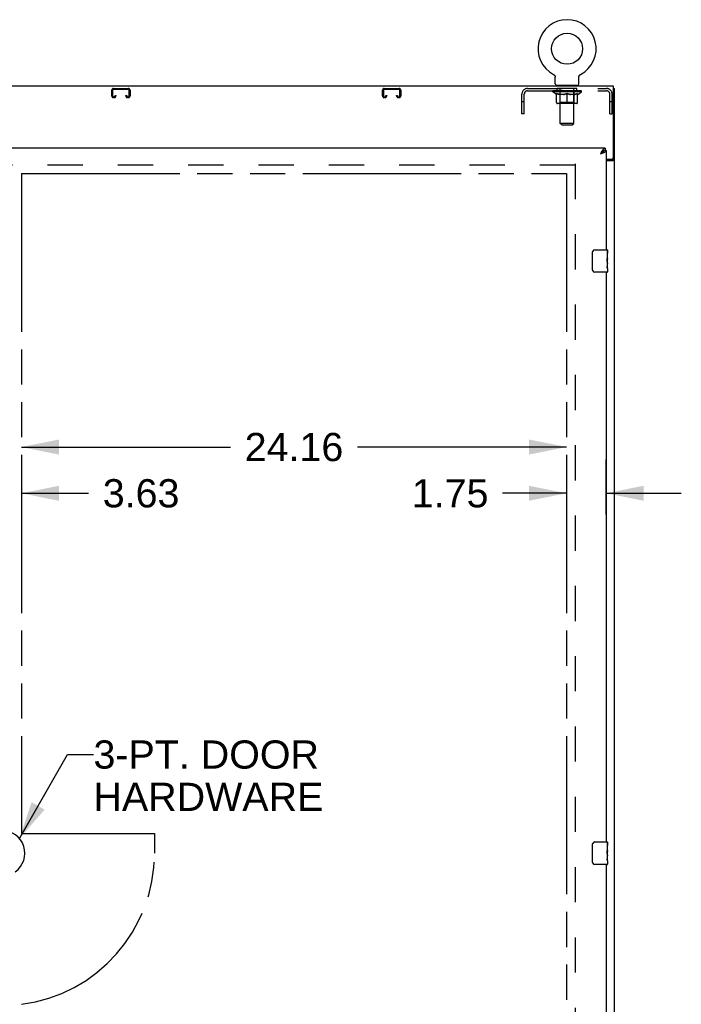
# Model space of a CAD drawing. Header units: inches. Extents: x 0 to 283, y 0 to 183.
# Tile 9 of 15: x 97 to 126, y 87 to 131. Entities that reach past the tile are written whole.
import ezdxf

# ---------------------------------------------------------------- set-up
doc = ezdxf.new("R2010")
doc.units = ezdxf.units.IN
doc.header["$LTSCALE"] = 15.583333
doc.header["$MEASUREMENT"] = 0
doc.linetypes.add('HIDDEN', pattern=[0.2, 0.1, -0.1])
doc.linetypes.add('PHANTOM', pattern=[0.8, 0.45, -0.05, 0.1, -0.05, 0.1, -0.05])
doc.layers.get('0').update_dxf_attribs({"linetype": 'CONTINUOUS'})
for name, color, linetype in [('02___PRT_ALL_AXES', 7, 'CONTINUOUS'), ('AVAILABLE_DOOR_SPACE', 7, 'CONTINUOUS'), ('DEFAULT_2', 8, 'HIDDEN'), ('DIMENSIONS', 7, 'CONTINUOUS')]:
    doc.layers.add(name, color=color, linetype=linetype)
doc.styles.get("Standard").update_dxf_attribs({"font": 'arial.ttf'})
doc.dimstyles.new('DIMSTYLE_1', dxfattribs={"dimtxt": 1.25, "dimasz": 1.666667, "dimexe": 0.09, "dimexo": 0.07, "dimgap": 0.0375, "dimtad": 0, "dimtih": 1, "dimtoh": 1, "dimzin": 4, "dimdsep": 46, "dimtxsty": 'Standard', "dimblk": '_FILLED', "dimblk1": '_FILLED', "dimblk2": '_FILLED', "dimcen": 0.09, "dimazin": 1, "dimtfac": 1, "dimtdec": 3, "dimtofl": 0, "dimtmove": 0, "dimatfit": 3, "dimldrblk": '_FILLED', "dimfxl": 0, "dimtolj": 1, "dimtzin": 4, "dimarcsym": 0})
doc.dimstyles.get("Standard").update_dxf_attribs({"dimtxt": 1.416667, "dimasz": 1.666667, "dimexe": 0.09, "dimexo": 0.07, "dimgap": 0.09, "dimtad": 0, "dimtih": 1, "dimtoh": 1, "dimdec": 3, "dimzin": 4, "dimdsep": 46, "dimtxsty": 'Standard', "dimblk": '_FILLED', "dimblk1": '_FILLED', "dimblk2": '_FILLED', "dimcen": 0.09, "dimadec": 3, "dimazin": 1, "dimtp": 0.001, "dimtm": 0.001, "dimtfac": 1, "dimtdec": 3, "dimtofl": 0, "dimtmove": 0, "dimatfit": 3, "dimldrblk": '_FILLED', "dimfxl": 0, "dimtolj": 1, "dimtzin": 4, "dimarcsym": 0})

# ---------------------------------------------------------------- blocks, each defined once
blk = doc.blocks.new('_FILLED')
at = {"color": 0, "linetype": 'ByBlock'}
blk.add_solid([(0, 0), (-1, 0.2), (-1, -0.2)], dxfattribs=at)
blk = doc.blocks.new('*D13')
at = {"layer": 'DIMENSIONS', "color": 2, "linetype": 'Continuous'}
for p, q in [((96.802, 111.908), (106.071, 111.908)), ((120.959, 111.908), (111.689, 111.908))]:
    blk.add_line(p, q, dxfattribs=at)
at = {"layer": 'DIMENSIONS', "color": 2, "linetype": 'Continuous', "xscale": 1.6666666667, "yscale": 1.6666666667, "zscale": 1.6666666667, "rotation": 180}
blk.add_blockref('_FILLED', (96.802, 111.908), dxfattribs=at)
at = {"layer": 'DIMENSIONS', "color": 2, "linetype": 'Continuous', "xscale": 1.6666666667, "yscale": 1.6666666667, "zscale": 1.6666666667}
blk.add_blockref('_FILLED', (120.959, 111.908), dxfattribs=at)
at = {"layer": 'DIMENSIONS', "color": 2, "linetype": 'Continuous', "insert": (108.88, 112.533), "char_height": 1.25, "width": 4.36803, "attachment_point": 2, "line_spacing_factor": 0.9}
blk.add_mtext('24.16', dxfattribs=at)
blk = doc.blocks.new('*D14')
at = {"layer": 'DIMENSIONS', "color": 2, "linetype": 'Continuous'}
for p, q in [((120.959, 111.358), (120.959, 108.914)), ((122.709, 108.914), (122.709, 111.358)), ((120.959, 109.858), (118.123, 109.858)), ((122.709, 109.858), (126.042, 109.858))]:
    blk.add_line(p, q, dxfattribs=at)
at = {"layer": 'DIMENSIONS', "color": 2, "linetype": 'Continuous', "xscale": 1.6666666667, "yscale": 1.6666666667, "zscale": 1.6666666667}
blk.add_blockref('_FILLED', (120.959, 109.858), dxfattribs=at)
at = {"layer": 'DIMENSIONS', "color": 2, "linetype": 'Continuous', "xscale": 1.6666666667, "yscale": 1.6666666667, "zscale": 1.6666666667, "rotation": 180}
blk.add_blockref('_FILLED', (122.709, 109.858), dxfattribs=at)
at = {"layer": 'DIMENSIONS', "color": 2, "linetype": 'Continuous', "insert": (117.498, 110.483), "char_height": 1.25, "width": 3.39684, "attachment_point": 3, "line_spacing_factor": 0.9}
blk.add_mtext('1.75', dxfattribs=at)
blk = doc.blocks.new('*D15')
at = {"layer": 'DIMENSIONS', "color": 2, "linetype": 'Continuous'}
for p, q in [((93.177, 109.858), (89.844, 109.858)), ((96.802, 109.858), (99.781, 109.858))]:
    blk.add_line(p, q, dxfattribs=at)
at = {"layer": 'DIMENSIONS', "color": 2, "linetype": 'Continuous', "xscale": 1.6666666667, "yscale": 1.6666666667, "zscale": 1.6666666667}
blk.add_blockref('_FILLED', (93.177, 109.858), dxfattribs=at)
at = {"layer": 'DIMENSIONS', "color": 2, "linetype": 'Continuous', "xscale": 1.6666666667, "yscale": 1.6666666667, "zscale": 1.6666666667, "rotation": 180}
blk.add_blockref('_FILLED', (96.802, 109.858), dxfattribs=at)
at = {"layer": 'DIMENSIONS', "color": 2, "linetype": 'Continuous', "insert": (100.406, 110.483), "char_height": 1.25, "width": 3.39684, "attachment_point": 1, "line_spacing_factor": 0.9}
blk.add_mtext('3.63', dxfattribs=at)

msp = doc.modelspace()

# ---------------------------------------------------------------- linework, layer by layer
at = {"color": 7, "linetype": 'Continuous'}
for p, q in [((120.38, 128.422), (120.38, 128.422)), ((120.38, 128.422), (120.384, 128.419)), ((120.381, 128.421), (120.383, 128.42)), ((120.384, 128.419), (120.389, 128.417)), ((120.389, 128.417), (120.393, 128.414)), ((120.393, 128.414), (120.398, 128.411)), ((120.397, 128.411), (120.402, 128.408)), ((120.402, 128.408), (120.406, 128.404)), ((120.406, 128.404), (120.41, 128.401)), ((120.41, 128.401), (120.414, 128.397)), ((120.413, 128.397), (120.417, 128.394)), ((120.417, 128.394), (120.421, 128.39)), ((120.421, 128.39), (120.424, 128.386)), ((120.424, 128.386), (120.427, 128.382)), ((120.427, 128.382), (120.43, 128.377)), ((120.43, 128.377), (120.433, 128.373)), ((120.433, 128.373), (120.436, 128.369)), ((120.436, 128.369), (120.439, 128.364)), ((120.439, 128.364), (120.441, 128.359)), ((120.441, 128.36), (120.443, 128.355)), ((120.443, 128.355), (120.446, 128.35)), ((120.445, 128.35), (120.447, 128.345)), ((120.447, 128.345), (120.449, 128.34)), ((120.449, 128.34), (120.451, 128.335)), ((120.451, 128.335), (120.452, 128.33)), ((120.452, 128.33), (120.453, 128.325)), ((120.453, 128.325), (120.454, 128.32)), ((120.454, 128.32), (120.455, 128.315)), ((120.456, 128.31), (120.456, 128.304)), ((121.503, 128.31), (121.504, 128.315)), ((121.504, 128.315), (121.505, 128.32)), ((121.505, 128.32), (121.506, 128.325)), ((121.506, 128.325), (121.507, 128.33)), ((121.507, 128.33), (121.508, 128.335)), ((121.508, 128.335), (121.51, 128.34)), ((121.51, 128.34), (121.512, 128.345)), ((121.512, 128.345), (121.514, 128.35)), ((121.514, 128.35), (121.516, 128.355)), ((121.516, 128.355), (121.518, 128.36)), ((121.518, 128.359), (121.521, 128.364)), ((121.52, 128.364), (121.523, 128.369)), ((121.523, 128.369), (121.526, 128.373)), ((121.526, 128.373), (121.529, 128.377)), ((121.529, 128.377), (121.532, 128.382)), ((121.532, 128.382), (121.535, 128.386)), ((121.535, 128.386), (121.539, 128.39)), ((121.538, 128.39), (121.542, 128.394)), ((121.542, 128.394), (121.546, 128.397)), ((121.546, 128.397), (121.55, 128.401)), ((121.549, 128.401), (121.554, 128.404)), ((121.553, 128.404), (121.558, 128.408)), ((121.557, 128.408), (121.562, 128.411)), ((121.562, 128.411), (121.566, 128.414)), ((121.566, 128.414), (121.57, 128.417)), ((121.57, 128.417), (121.575, 128.419)), ((121.57, 128.417), (121.572, 128.417)), ((121.575, 128.419), (121.579, 128.422)), ((121.576, 128.42), (121.578, 128.421)), ((121.579, 128.422), (121.579, 128.422)), ((120.457, 128.299), (120.457, 128.295)), ((120.457, 128.002), (120.457, 128.295)), ((120.48, 127.933), (120.48, 127.903)), ((121.48, 127.933), (120.48, 127.933)), ((121.48, 127.933), (121.48, 127.903)), ((121.503, 128.299), (121.503, 128.304)), ((121.503, 128.295), (121.503, 128.299)), ((121.503, 128.002), (121.503, 128.295)), ((123.032, 127.799), (123.084, 127.799)), ((122.616, 125.038), (122.607, 125.034)), ((122.667, 125.153), (122.667, 125.049)), ((122.709, 125.049), (122.667, 125.049)), ((122.98, 124.663), (122.98, 124.651)), ((122.98, 124.651), (123.084, 124.651)), ((122.114, 119.753), (122.114, 120.553)), ((122.214, 120.653), (122.754, 120.653)), ((122.769, 120.638), (122.769, 120.499)), ((122.769, 120.269), (122.769, 120.237)), ((122.769, 120.072), (122.769, 120.038)), ((122.754, 119.653), (122.214, 119.653)), ((122.769, 119.814), (122.769, 119.668)), ((122.114, 93.503), (122.114, 94.303)), ((122.214, 94.403), (122.754, 94.403)), ((122.769, 94.388), (122.769, 94.249)), ((122.769, 94.019), (122.769, 93.987)), ((122.754, 93.403), (122.214, 93.403)), ((122.769, 93.822), (122.769, 93.788)), ((122.769, 93.564), (122.769, 93.418))]:
    msp.add_line(p, q, dxfattribs=at)
at = {"color": 3, "linetype": 'Continuous'}
for p, q in [((123.032, 127.903), (63.136, 127.903)), ((123.032, 124.723), (123.032, 127.903)), ((123.084, 56.007), (123.084, 127.799)), ((122.667, 125.153), (93.177, 125.153)), ((122.462, 124.907), (122.494, 124.918)), ((122.709, 125.049), (122.709, 120.653)), ((122.709, 124.663), (122.972, 124.663)), ((122.709, 124.611), (123.014, 124.611)), ((122.709, 119.653), (122.709, 94.403)), ((122.709, 93.403), (122.709, 68.153))]:
    msp.add_line(p, q, dxfattribs=at)
at = {"color": 7, "linetype": 'Continuous'}
for points in [[(120.455, 128.315), (120.456, 128.31), (120.456, 128.304), (120.457, 128.299)], [(121.503, 128.299), (121.503, 128.304), (121.503, 128.31)], [(122.607, 125.034), (122.599, 125.03), (122.59, 125.025), (122.582, 125.02), (122.573, 125.014), (122.565, 125.007), (122.556, 125.001), (122.548, 124.993), (122.539, 124.986), (122.53, 124.978), (122.522, 124.97), (122.513, 124.961), (122.505, 124.952), (122.496, 124.944), (122.488, 124.934), (122.479, 124.925), (122.462, 124.907)], [(122.462, 124.907), (122.473, 124.914), (122.484, 124.921), (122.495, 124.928), (122.506, 124.935), (122.517, 124.942), (122.527, 124.949), (122.537, 124.956), (122.546, 124.964), (122.555, 124.971), (122.563, 124.978), (122.57, 124.985), (122.577, 124.992), (122.584, 124.999), (122.589, 125.006), (122.594, 125.013), (122.598, 125.021), (122.601, 125.028), (122.602, 125.032)], [(122.667, 125.049), (122.659, 125.049), (122.65, 125.048), (122.641, 125.046), (122.633, 125.044), (122.624, 125.042), (122.616, 125.038)], [(122.939, 124.611), (122.939, 124.613), (122.939, 124.615), (122.94, 124.616), (122.94, 124.618), (122.941, 124.62), (122.942, 124.621), (122.943, 124.623), (122.945, 124.625), (122.947, 124.626), (122.948, 124.628), (122.95, 124.629), (122.952, 124.63), (122.954, 124.631), (122.957, 124.633), (122.959, 124.634)], [(122.959, 124.634), (122.964, 124.636), (122.966, 124.637), (122.968, 124.639), (122.971, 124.64), (122.973, 124.641), (122.975, 124.643), (122.976, 124.644), (122.978, 124.646), (122.979, 124.647), (122.979, 124.648), (122.979, 124.65), (122.98, 124.651)], [(122.114, 120.553), (122.114, 120.559), (122.114, 120.566), (122.115, 120.572), (122.117, 120.578), (122.118, 120.584), (122.12, 120.589)], [(122.12, 119.717), (122.118, 119.723), (122.117, 119.728), (122.115, 119.734), (122.114, 119.741), (122.114, 119.747), (122.114, 119.753)], [(122.114, 94.303), (122.114, 94.309), (122.114, 94.316), (122.115, 94.322), (122.117, 94.328), (122.118, 94.334), (122.12, 94.339)], [(122.12, 93.467), (122.118, 93.473), (122.117, 93.478), (122.115, 93.484), (122.114, 93.491), (122.114, 93.497), (122.114, 93.503)]]:
    msp.add_lwpolyline(points, dxfattribs=at)
at = {"color": 3, "linetype": 'Continuous'}
for points in [[(122.548, 125.057), (122.539, 125.044), (122.53, 125.03), (122.522, 125.016), (122.513, 125.001), (122.505, 124.986), (122.496, 124.97), (122.488, 124.955), (122.479, 124.939), (122.471, 124.923), (122.462, 124.907)], [(122.494, 124.918), (122.51, 124.924), (122.526, 124.93), (122.541, 124.936), (122.557, 124.942), (122.571, 124.948), (122.585, 124.954), (122.599, 124.96)], [(122.667, 125.153), (122.659, 125.153), (122.65, 125.151), (122.641, 125.148), (122.633, 125.145), (122.624, 125.14), (122.616, 125.134), (122.607, 125.128), (122.599, 125.12), (122.59, 125.112), (122.582, 125.102), (122.573, 125.092), (122.565, 125.081), (122.556, 125.069), (122.548, 125.057)], [(122.599, 124.96), (122.612, 124.966), (122.625, 124.972), (122.636, 124.978), (122.647, 124.984), (122.658, 124.99), (122.667, 124.996), (122.676, 125.002), (122.683, 125.008), (122.69, 125.013), (122.695, 125.019), (122.7, 125.025), (122.704, 125.031), (122.707, 125.037), (122.708, 125.043), (122.709, 125.049)], [(123.014, 124.611), (123.016, 124.612), (123.018, 124.614), (123.021, 124.615), (123.024, 124.617), (123.028, 124.618), (123.032, 124.62), (123.036, 124.621), (123.04, 124.623), (123.048, 124.625)], [(123.048, 124.625), (123.052, 124.627), (123.056, 124.628), (123.06, 124.629), (123.063, 124.631), (123.066, 124.632), (123.069, 124.633), (123.072, 124.635), (123.074, 124.637), (123.077, 124.638), (123.079, 124.64), (123.08, 124.642), (123.081, 124.644), (123.082, 124.645), (123.083, 124.647), (123.083, 124.649), (123.084, 124.651)]]:
    msp.add_lwpolyline(points, dxfattribs=at)
at = {"color": 7, "linetype": 'Continuous'}
msp.add_circle((120.98, 129.561), 0.688, dxfattribs=at)
for centre, radius, start, end in [((120.98, 129.561), 1.288, 297.7005, 242.2995), ((120.526, 128.002), 0.069, 180, 270), ((121.434, 128.002), 0.069, 270, 360), ((122.214, 120.553), 0.1, 90, 158.7946), ((122.754, 120.638), 0.015, 0, 90), ((122.214, 119.753), 0.1, 201.1999, 270), ((122.754, 119.668), 0.015, 270, 360), ((95.949, 93.903), 1.004, 305.5066, 234.4934), ((122.214, 94.303), 0.1, 90, 158.7946), ((122.754, 94.388), 0.015, 0, 90), ((122.214, 93.503), 0.1, 201.1999, 270), ((122.754, 93.418), 0.015, 270, 360)]:
    msp.add_arc(centre, radius, start, end, dxfattribs=at)
at = {"color": 3, "linetype": 'Continuous'}
msp.add_arc((122.972, 124.723), 0.06, 270, 360, dxfattribs=at)
at = {"layer": '02___PRT_ALL_AXES', "color": 8, "linetype": 'HIDDEN'}
for p, q in [((120.542, 127.695), (120.542, 127.799)), ((121.417, 127.799), (120.542, 127.799)), ((121.417, 127.695), (120.542, 127.695)), ((121.417, 127.695), (121.417, 127.799))]:
    msp.add_line(p, q, dxfattribs=at)
at = {"layer": '02___PRT_ALL_AXES', "color": 7, "linetype": 'Continuous'}
for p, q in [((122.769, 120.499), (122.762, 120.499)), ((122.762, 120.499), (122.762, 120.269)), ((122.769, 120.074), (122.769, 120.638)), ((122.769, 120.331), (122.762, 120.331)), ((122.769, 120.269), (122.762, 120.269)), ((122.769, 120.038), (122.762, 120.038)), ((122.762, 120.038), (122.762, 119.902)), ((122.769, 120.233), (122.763, 120.233)), ((122.767, 120.101), (122.769, 120.101)), ((122.769, 119.815), (122.769, 120.072)), ((122.763, 119.87), (122.769, 119.87)), ((122.769, 119.814), (122.769, 119.668)), ((122.769, 93.824), (122.769, 94.388)), ((122.769, 94.249), (122.762, 94.249)), ((122.762, 94.249), (122.762, 94.019)), ((122.769, 94.081), (122.762, 94.081)), ((122.769, 94.019), (122.762, 94.019)), ((122.769, 93.983), (122.763, 93.983)), ((122.767, 93.851), (122.769, 93.851)), ((122.769, 93.788), (122.762, 93.788)), ((122.762, 93.788), (122.762, 93.652)), ((122.763, 93.62), (122.769, 93.62)), ((122.769, 93.565), (122.769, 93.822)), ((122.769, 93.564), (122.769, 93.418))]:
    msp.add_line(p, q, dxfattribs=at)
for points in [[(122.767, 120.099), (122.764, 120.132), (122.763, 120.145), (122.763, 120.157), (122.762, 120.17), (122.762, 120.182), (122.762, 120.195), (122.762, 120.208), (122.762, 120.221), (122.763, 120.233), (122.763, 120.246), (122.764, 120.258)], [(122.769, 120.072), (122.768, 120.08), (122.768, 120.089), (122.767, 120.099)], [(122.763, 119.865), (122.763, 119.874), (122.762, 119.883), (122.762, 119.892), (122.762, 119.902)], [(122.766, 119.841), (122.765, 119.848), (122.764, 119.856), (122.763, 119.865)], [(122.769, 119.814), (122.768, 119.818), (122.768, 119.822), (122.767, 119.828), (122.766, 119.841)], [(122.767, 93.849), (122.764, 93.882), (122.763, 93.895), (122.763, 93.907), (122.762, 93.92), (122.762, 93.932), (122.762, 93.945), (122.762, 93.958), (122.762, 93.971), (122.763, 93.983), (122.763, 93.996), (122.764, 94.008)], [(122.769, 93.822), (122.768, 93.83), (122.768, 93.839), (122.767, 93.849)], [(122.763, 93.615), (122.763, 93.624), (122.762, 93.633), (122.762, 93.642), (122.762, 93.652)], [(122.766, 93.591), (122.765, 93.598), (122.764, 93.606), (122.763, 93.615)], [(122.769, 93.564), (122.768, 93.568), (122.768, 93.572), (122.767, 93.578), (122.766, 93.591)]]:
    msp.add_lwpolyline(points, dxfattribs=at)
for centre in [(122.506, 120.237), (122.506, 93.987)]:
    msp.add_ellipse(centre, major_axis=(0.263, 0), ratio=0.432808, start_param=0, end_param=0.179988, dxfattribs=at)
at = {"layer": 'AVAILABLE_DOOR_SPACE', "color": 4, "linetype": 'PHANTOM'}
for p, q in [((96.802, 124.028), (96.802, 94.778)), ((96.802, 124.028), (120.959, 124.028)), ((120.959, 124.028), (120.959, 63.778)), ((96.802, 94.778), (102.699, 94.778)), ((102.699, 94.778), (102.699, 93.903))]:
    msp.add_line(p, q, dxfattribs=at)
msp.add_arc((95.949, 93.903), 6.75, 277.2642, 360, dxfattribs=at)
at = {"layer": 'DEFAULT_2', "color": 8, "linetype": 'HIDDEN'}
for p, q in [((120.388, 128.417), (120.389, 128.417)), ((121.579, 128.422), (121.579, 128.422)), ((120.667, 127.933), (120.667, 127.903)), ((120.68, 126.252), (120.68, 127.899)), ((121.28, 126.252), (121.28, 127.899)), ((121.292, 127.933), (121.292, 127.903)), ((100.802, 127.473), (100.802, 127.719)), ((100.842, 127.719), (100.842, 127.473)), ((100.882, 127.799), (101.535, 127.799)), ((101.535, 127.759), (100.882, 127.759)), ((100.882, 127.433), (100.91, 127.433)), ((100.95, 127.473), (100.95, 127.487)), ((100.95, 127.487), (100.99, 127.487)), ((100.99, 127.487), (100.99, 127.473)), ((101.427, 127.473), (101.427, 127.487)), ((101.427, 127.487), (101.467, 127.487)), ((101.467, 127.487), (101.467, 127.473)), ((101.507, 127.433), (101.535, 127.433)), ((101.575, 127.473), (101.575, 127.719)), ((101.615, 127.719), (101.615, 127.473)), ((112.802, 127.473), (112.802, 127.719)), ((112.842, 127.719), (112.842, 127.473)), ((112.882, 127.799), (113.535, 127.799)), ((113.535, 127.759), (112.882, 127.759)), ((112.882, 127.433), (112.91, 127.433)), ((112.95, 127.473), (112.95, 127.487)), ((112.95, 127.487), (112.99, 127.487)), ((112.99, 127.487), (112.99, 127.473)), ((113.427, 127.473), (113.427, 127.487)), ((113.427, 127.487), (113.467, 127.487)), ((113.467, 127.487), (113.467, 127.473)), ((113.507, 127.433), (113.535, 127.433)), ((113.575, 127.473), (113.575, 127.719)), ((113.615, 127.719), (113.615, 127.473)), ((118.98, 126.674), (118.98, 127.553)), ((119.084, 126.674), (119.084, 127.553)), ((119.226, 127.799), (122.733, 127.799)), ((119.226, 127.695), (122.733, 127.695)), ((120.346, 127.646), (120.346, 127.693)), ((121.613, 127.646), (120.346, 127.646)), ((120.506, 127.535), (120.346, 127.646)), ((120.356, 127.686), (120.356, 127.693)), ((120.365, 127.683), (120.365, 127.686)), ((120.365, 127.683), (121.595, 127.683)), ((120.373, 127.683), (120.373, 127.686)), ((120.374, 127.683), (120.374, 127.686)), ((120.385, 127.686), (120.385, 127.693)), ((120.401, 127.683), (120.401, 127.686)), ((120.403, 127.683), (120.403, 127.686)), ((120.431, 127.686), (120.431, 127.693)), ((120.446, 127.683), (120.446, 127.686)), ((120.448, 127.683), (120.448, 127.686)), ((120.653, 127.686), (120.451, 127.686)), ((120.494, 127.686), (120.494, 127.693)), ((120.496, 127.683), (120.496, 127.686)), ((120.497, 127.683), (120.497, 127.686)), ((120.5, 127.683), (120.5, 127.686)), ((120.506, 127.535), (120.516, 127.535)), ((120.507, 127.683), (120.507, 127.686)), ((120.507, 127.683), (120.507, 127.686)), ((120.51, 127.683), (120.51, 127.686)), ((120.514, 127.683), (120.514, 127.687)), ((120.516, 127.172), (120.516, 127.578)), ((120.518, 127.683), (120.518, 127.686)), ((120.532, 127.683), (120.532, 127.686)), ((120.55, 127.683), (120.55, 127.686)), ((120.551, 127.683), (120.551, 127.689)), ((120.571, 127.683), (120.571, 127.686)), ((120.573, 127.686), (120.573, 127.693)), ((120.582, 127.683), (120.582, 127.686)), ((120.586, 127.683), (120.586, 127.686)), ((120.596, 127.683), (120.596, 127.686)), ((120.607, 127.683), (120.607, 127.69)), ((120.622, 127.683), (120.622, 127.686)), ((120.625, 127.683), (120.625, 127.686)), ((120.653, 127.683), (120.653, 127.686)), ((120.72, 127.686), (120.658, 127.686)), ((120.838, 127.535), (120.658, 127.535)), ((120.663, 127.686), (120.663, 127.693)), ((120.667, 127.175), (120.667, 127.643)), ((120.67, 127.683), (120.67, 127.686)), ((120.674, 127.683), (120.674, 127.686)), ((120.68, 127.683), (120.68, 127.692)), ((120.685, 127.683), (120.685, 127.686)), ((120.696, 127.683), (120.696, 127.686)), ((120.72, 127.683), (120.72, 127.686)), ((120.795, 127.686), (120.735, 127.686)), ((120.756, 127.683), (120.756, 127.686)), ((120.763, 127.686), (120.763, 127.693)), ((120.767, 127.683), (120.767, 127.686)), ((120.769, 127.683), (120.769, 127.692)), ((120.772, 127.683), (120.772, 127.686)), ((120.779, 127.683), (120.779, 127.687)), ((120.795, 127.683), (120.795, 127.686)), ((120.875, 127.686), (120.821, 127.686)), ((120.834, 127.683), (120.834, 127.686)), ((120.865, 127.686), (120.98, 127.693)), ((120.87, 127.686), (120.87, 127.693)), ((120.87, 127.686), (120.87, 127.693)), ((120.87, 127.693), (120.87, 127.693)), ((120.87, 127.683), (120.87, 127.686)), ((120.874, 127.683), (120.874, 127.687)), ((120.875, 127.683), (120.875, 127.686)), ((120.875, 127.683), (120.875, 127.686)), ((120.959, 127.686), (120.911, 127.686)), ((120.916, 127.683), (120.916, 127.686)), ((120.959, 127.683), (120.959, 127.686)), ((120.977, 127.687), (120.977, 127.686)), ((120.977, 127.683), (120.977, 127.687)), ((120.977, 127.683), (120.977, 127.686)), ((120.98, 127.686), (120.98, 127.693)), ((120.98, 127.135), (120.98, 127.579)), ((120.982, 127.683), (120.982, 127.687)), ((120.982, 127.687), (120.982, 127.686)), ((120.982, 127.683), (120.982, 127.686)), ((120.984, 127.686), (121.049, 127.686)), ((121, 127.683), (121, 127.686)), ((121.017, 127.686), (121.017, 127.691)), ((121.017, 127.691), (121.094, 127.686)), ((121.038, 127.686), (121.038, 127.69)), ((121.043, 127.683), (121.043, 127.686)), ((121.084, 127.683), (121.084, 127.686)), ((121.084, 127.683), (121.084, 127.686)), ((121.084, 127.686), (121.139, 127.686)), ((121.085, 127.683), (121.085, 127.687)), ((121.089, 127.686), (121.089, 127.693)), ((121.089, 127.693), (121.09, 127.693)), ((121.089, 127.683), (121.089, 127.686)), ((121.09, 127.686), (121.09, 127.693)), ((121.301, 127.535), (121.121, 127.535)), ((121.125, 127.683), (121.125, 127.686)), ((121.165, 127.683), (121.165, 127.686)), ((121.165, 127.686), (121.224, 127.686)), ((121.18, 127.683), (121.18, 127.687)), ((121.187, 127.683), (121.187, 127.686)), ((121.19, 127.683), (121.19, 127.692)), ((121.192, 127.683), (121.192, 127.686)), ((121.196, 127.686), (121.196, 127.693)), ((121.203, 127.683), (121.203, 127.686)), ((121.24, 127.683), (121.24, 127.686)), ((121.24, 127.686), (121.302, 127.686)), ((121.264, 127.683), (121.264, 127.686)), ((121.275, 127.683), (121.275, 127.686)), ((121.279, 127.683), (121.279, 127.692)), ((121.285, 127.683), (121.285, 127.686)), ((121.289, 127.683), (121.289, 127.686)), ((121.292, 127.175), (121.292, 127.643)), ((121.296, 127.686), (121.296, 127.693)), ((121.306, 127.683), (121.306, 127.686)), ((121.307, 127.686), (121.508, 127.686)), ((121.334, 127.683), (121.334, 127.686)), ((121.337, 127.683), (121.337, 127.686)), ((121.352, 127.683), (121.352, 127.69)), ((121.364, 127.683), (121.364, 127.686)), ((121.373, 127.683), (121.373, 127.686)), ((121.377, 127.683), (121.377, 127.686)), ((121.387, 127.686), (121.387, 127.693)), ((121.388, 127.683), (121.388, 127.686)), ((121.408, 127.683), (121.408, 127.689)), ((121.409, 127.683), (121.409, 127.686)), ((121.427, 127.683), (121.427, 127.686)), ((121.441, 127.683), (121.441, 127.686)), ((121.443, 127.172), (121.443, 127.578)), ((121.443, 127.535), (121.454, 127.535)), ((121.446, 127.683), (121.446, 127.687)), ((121.449, 127.683), (121.449, 127.686)), ((121.452, 127.683), (121.452, 127.686)), ((121.452, 127.683), (121.452, 127.686)), ((121.454, 127.535), (121.613, 127.646)), ((121.46, 127.683), (121.46, 127.686)), ((121.463, 127.683), (121.463, 127.686)), ((121.463, 127.683), (121.463, 127.686)), ((121.465, 127.686), (121.465, 127.693)), ((121.511, 127.683), (121.511, 127.686)), ((121.514, 127.683), (121.514, 127.686)), ((121.528, 127.686), (121.528, 127.693)), ((121.557, 127.683), (121.557, 127.686)), ((121.558, 127.683), (121.558, 127.686)), ((121.575, 127.686), (121.575, 127.693)), ((121.585, 127.683), (121.585, 127.686)), ((121.586, 127.683), (121.586, 127.686)), ((121.595, 127.683), (121.595, 127.686)), ((121.603, 127.686), (121.603, 127.693)), ((121.613, 127.646), (121.613, 127.693)), ((122.876, 126.674), (122.876, 127.553)), ((122.98, 126.674), (122.98, 127.553)), ((100.91, 127.393), (100.882, 127.393)), ((101.535, 127.393), (101.507, 127.393)), ((112.91, 127.393), (112.882, 127.393)), ((113.535, 127.393), (113.507, 127.393)), ((119.084, 127.204), (118.98, 127.204)), ((121.406, 127.135), (120.553, 127.135)), ((120.667, 127.175), (120.627, 127.135)), ((121.292, 127.175), (120.667, 127.175)), ((121.292, 127.175), (121.332, 127.135)), ((122.98, 127.204), (122.876, 127.204)), ((119.084, 126.674), (118.98, 126.674)), ((122.876, 126.674), (122.98, 126.674)), ((121.28, 126.252), (120.68, 126.252)), ((120.749, 126.183), (120.68, 126.252)), ((120.749, 126.183), (121.211, 126.183)), ((121.211, 126.183), (121.28, 126.252)), ((121.334, 124.403), (64.834, 124.403)), ((121.334, 124.455), (121.334, 63.351))]:
    msp.add_line(p, q, dxfattribs=at)
for points in [[(120.516, 127.578), (120.542, 127.568), (120.567, 127.559), (120.592, 127.552), (120.617, 127.545), (120.642, 127.539), (120.666, 127.535)], [(120.658, 127.535), (120.635, 127.54), (120.612, 127.545), (120.588, 127.552), (120.564, 127.559), (120.54, 127.568), (120.516, 127.577)], [(120.829, 127.535), (120.853, 127.539), (120.878, 127.545), (120.903, 127.552), (120.928, 127.56), (120.954, 127.569), (120.98, 127.579)], [(120.98, 127.577), (120.955, 127.567), (120.931, 127.559), (120.908, 127.551), (120.885, 127.545), (120.861, 127.539), (120.838, 127.535)], [(120.98, 127.579), (121.006, 127.569), (121.031, 127.56), (121.056, 127.552), (121.081, 127.545), (121.106, 127.539), (121.131, 127.535)], [(121.121, 127.535), (121.098, 127.539), (121.074, 127.545), (121.051, 127.552), (121.027, 127.559), (121.004, 127.568), (120.98, 127.577)], [(121.293, 127.535), (121.318, 127.539), (121.343, 127.545), (121.367, 127.552), (121.392, 127.559), (121.418, 127.568), (121.443, 127.578)], [(121.443, 127.577), (121.419, 127.568), (121.394, 127.559), (121.371, 127.552), (121.347, 127.545), (121.324, 127.539), (121.301, 127.535)]]:
    msp.add_lwpolyline(points, dxfattribs=at)
for centre, radius, start, end in [((120.645, 127.899), 0.0345, 0, 90), ((121.314, 127.899), 0.0345, 90, 180), ((100.882, 127.719), 0.08, 90, 180), ((100.882, 127.473), 0.08, 180, 270), ((100.882, 127.719), 0.04, 90, 180), ((100.882, 127.473), 0.04, 180, 270), ((100.91, 127.473), 0.08, 270, 360), ((100.91, 127.473), 0.04, 270, 360), ((101.507, 127.473), 0.08, 180, 270), ((101.507, 127.473), 0.04, 180, 270), ((101.535, 127.719), 0.08, 0, 90), ((101.535, 127.719), 0.04, 0, 90), ((101.535, 127.473), 0.08, 270, 360), ((101.535, 127.473), 0.04, 270, 360), ((112.882, 127.719), 0.08, 90, 180), ((112.882, 127.473), 0.08, 180, 270), ((112.882, 127.719), 0.04, 90, 180), ((112.882, 127.473), 0.04, 180, 270), ((112.91, 127.473), 0.08, 270, 360), ((112.91, 127.473), 0.04, 270, 360), ((113.507, 127.473), 0.08, 180, 270), ((113.507, 127.473), 0.04, 180, 270), ((113.535, 127.719), 0.08, 0, 90), ((113.535, 127.719), 0.04, 0, 90), ((113.535, 127.473), 0.08, 270, 360), ((113.535, 127.473), 0.04, 270, 360), ((119.226, 127.553), 0.246, 90, 180), ((119.226, 127.553), 0.142, 90, 180), ((120.627, 127.643), 0.0398, 0, 90), ((121.332, 127.643), 0.0398, 90, 180), ((122.733, 127.553), 0.246, 0, 90), ((122.733, 127.553), 0.142, 0, 90), ((120.553, 127.172), 0.0371, 180, 270), ((121.406, 127.172), 0.0371, 270, 360)]:
    msp.add_arc(centre, radius, start, end, dxfattribs=at)
for centre, major_axis, ratio, start_param, end_param in [((120.326, 127.681), (0.198, 0), 0.060556, 0.430652, 1.470503), ((120.98, 127.693), (0.633, 0.007), 0.05963, 2.96643, 3.140963), ((120.98, 127.693), (0.633, 0), 0.060556, -3.141593, -2.96706), ((120.326, 127.674), (0.198, 0.002), 0.05963, 1.376596, 1.469874), ((120.302, 127.681), (0.198, 0.002), 0.05963, 0.25549, 1.295341), ((120.371, 127.681), (0.198, -0.002), 0.05963, 0.605815, 1.645666), ((120.98, 127.693), (0.633, 0.013), 0.05688, 2.791345, 2.965878), ((120.98, 127.693), (0.633, -0.007), 0.05963, -2.96643, -2.791898), ((120.371, 127.674), (0.198, 0), 0.060556, 1.551758, 1.645036), ((120.302, 127.674), (0.198, 0.004), 0.05688, 1.20151, 1.294789), ((120.372, 127.677), (0.164, 0.002), 0.05963, 1.065228, 1.614276), ((120.352, 127.677), (0.164, 0.003), 0.05688, 0.890143, 1.43919), ((120.41, 127.677), (0.164, 0), 0.060556, 1.240391, 1.789438), ((120.298, 127.681), (0.198, 0.004), 0.05688, 0.080405, 1.120256), ((120.433, 127.681), (0.198, -0.004), 0.05688, 0.7809, 1.820751), ((120.98, 127.693), (0.633, 0.019), 0.052395, 2.616403, 2.790936), ((120.98, 127.693), (0.633, -0.013), 0.05688, -2.791345, -2.616812), ((120.433, 127.674), (0.198, -0.002), 0.05963, 1.72692, 1.820198), ((120.298, 127.674), (0.198, 0.006), 0.052395, 1.026568, 1.119847), ((120.351, 127.677), (0.164, 0.005), 0.052395, 0.715201, 1.264248), ((120.466, 127.677), (0.164, -0.002), 0.05963, 1.415553, 1.9646), ((120.513, 127.681), (0.198, -0.006), 0.052395, 0.955842, 1.995693), ((120.98, 127.693), (0.633, 0.025), 0.046319, 2.441654, 2.616187), ((120.98, 127.693), (0.633, -0.019), 0.052395, -2.616403, -2.44187), ((120.315, 127.681), (0.198, 0.006), 0.052395, -0.094537, 0.945314), ((120.513, 127.674), (0.198, -0.004), 0.05688, 1.902006, 1.995284), ((120.315, 127.674), (0.198, 0.008), 0.046319, 0.851819, 0.945098), ((120.37, 127.677), (0.164, 0.006), 0.046319, 0.540452, 1.089499), ((120.537, 127.677), (0.164, -0.003), 0.05688, 1.590638, 2.139686), ((120.606, 127.681), (0.198, -0.008), 0.046319, 1.130591, 2.170442), ((120.98, 127.693), (0.633, 0.029), 0.038841, 2.267123, 2.441656), ((120.98, 127.693), (0.633, -0.025), 0.046319, -2.441654, -2.267121), ((120.353, 127.681), (0.198, 0.008), 0.046319, -0.269286, 0.770565), ((120.606, 127.674), (0.198, -0.006), 0.052395, 2.076947, 2.170226), ((120.353, 127.674), (0.198, 0.009), 0.038841, 0.677289, 0.770567), ((120.407, 127.677), (0.164, 0.008), 0.038841, 0.365921, 0.914969), ((120.621, 127.677), (0.164, -0.005), 0.052395, 1.76558, 2.314627), ((120.711, 127.681), (0.198, -0.009), 0.038841, 1.305122, 2.344973), ((120.98, 127.693), (0.633, 0.033), 0.030195, 2.09281, 2.267343), ((120.409, 127.681), (0.198, 0.009), 0.038841, -0.443817, 0.596034), ((120.98, 127.693), (0.633, -0.029), 0.038841, -2.267123, -2.092591), ((120.711, 127.674), (0.198, -0.008), 0.046319, 2.251696, 2.344975), ((120.409, 127.674), (0.198, 0.01), 0.030195, 0.502975, 0.596254), ((120.461, 127.677), (0.164, 0.009), 0.030195, 0.191608, 0.740655), ((120.717, 127.677), (0.164, -0.006), 0.046319, 1.940329, 2.489376), ((120.482, 127.681), (0.198, 0.01), 0.030195, -0.61813, 0.421721), ((120.824, 127.681), (0.198, -0.01), 0.030195, 1.479435, 2.519286), ((120.98, 127.693), (0.633, 0.036), 0.020645, 1.918687, 2.09322), ((120.98, 127.693), (0.633, -0.033), 0.030195, -2.09281, -1.918277), ((120.824, 127.674), (0.198, -0.009), 0.038841, 2.426227, 2.519505), ((120.482, 127.674), (0.198, 0.011), 0.020645, 0.328852, 0.422131), ((120.531, 127.677), (0.164, 0.009), 0.020645, 0.017485, 0.566532), ((120.82, 127.677), (0.164, -0.008), 0.038841, 2.11486, 2.663907), ((120.571, 127.681), (0.198, 0.011), 0.020645, -0.792253, 0.247598), ((120.941, 127.681), (0.198, -0.011), 0.020645, 1.653558, 2.693409), ((120.98, 127.693), (0.633, 0.038), 0.010478, 1.744704, 1.919237), ((120.98, 127.693), (0.633, -0.036), 0.020645, -1.918687, -1.744154), ((120.941, 127.674), (0.198, -0.01), 0.030195, 2.60054, 2.693819), ((120.571, 127.674), (0.198, 0.012), 0.010478, 0.154869, 0.248148), ((120.615, 127.677), (0.164, 0.01), 0.010478, 6.126688, 6.675735), ((120.929, 127.677), (0.164, -0.009), 0.030195, 2.289173, 2.83822), ((120.672, 127.681), (0.198, 0.012), 0.010478, -0.966236, -0.000846), ((121.06, 127.681), (0.198, -0.012), 0.010478, 1.827541, 2.867392), ((120.98, 127.693), (0.633, -0.038), 0.010478, -1.744704, -1.563007), ((121.06, 127.674), (0.198, -0.011), 0.020645, 2.774664, 2.867942), ((121.038, 127.677), (0.164, -0.009), 0.020645, 2.463296, 3.012344), ((120.899, 127.681), (0.198, 0.012), 0.010478, 0.274201, 1.314052), ((120.813, 127.677), (0.164, 0.01), 0.010478, -0.000483, 0.504314), ((120.782, 127.674), (0.198, 0.012), 0.010478, 0.099668, 0.192946), ((120.98, 127.693), (0.633, 0.038), 0.010478, -1.571421, -1.396888), ((121.146, 127.677), (0.164, -0.01), 0.010478, 2.637279, 3.14189), ((121.177, 127.674), (0.198, -0.012), 0.010478, 2.74231, 2.948646), ((121.018, 127.681), (0.198, 0.011), 0.020645, 0.448184, 1.488034), ((120.921, 127.677), (0.164, 0.009), 0.020645, 0.129249, 0.678296), ((120.899, 127.674), (0.198, 0.011), 0.020645, 0.273651, 0.366929), ((121.287, 127.681), (0.198, -0.012), 0.010478, -3.140747, -2.175357), ((120.98, 127.693), (0.633, 0.036), 0.020645, -1.397439, -1.222906), ((120.98, 127.693), (0.633, -0.038), 0.010478, 1.222355, 1.396888), ((121.135, 127.681), (0.198, 0.01), 0.030195, 0.622307, 1.662158), ((121.031, 127.677), (0.164, 0.009), 0.030195, 0.303372, 0.852419), ((121.344, 127.677), (0.164, -0.01), 0.010478, 2.749043, 3.29809), ((121.388, 127.681), (0.198, -0.011), 0.020645, 2.893995, 3.933846), ((121.018, 127.674), (0.198, 0.01), 0.030195, 0.447774, 0.541052), ((121.388, 127.674), (0.198, -0.012), 0.010478, 2.893445, 2.986723), ((120.98, 127.693), (0.633, 0.033), 0.030195, -1.223315, -1.048783), ((121.248, 127.681), (0.198, 0.009), 0.038841, 0.79662, 1.836471), ((120.98, 127.693), (0.633, -0.036), 0.020645, 1.048373, 1.222906), ((121.139, 127.677), (0.164, 0.008), 0.038841, 0.477686, 1.026733), ((121.428, 127.677), (0.164, -0.009), 0.020645, 2.57506, 3.124108), ((121.477, 127.681), (0.198, -0.01), 0.030195, 2.719872, 3.759723), ((121.353, 127.681), (0.198, 0.008), 0.046319, 0.971151, 2.011002), ((121.135, 127.674), (0.198, 0.009), 0.038841, 0.622087, 0.715366), ((121.477, 127.674), (0.198, -0.011), 0.020645, 2.719462, 2.812741), ((120.98, 127.693), (0.633, 0.029), 0.038841, -1.049002, -0.874469), ((120.98, 127.693), (0.633, -0.033), 0.030195, 0.87425, 1.048783), ((121.242, 127.677), (0.164, 0.006), 0.046319, 0.652216, 1.201263), ((121.447, 127.681), (0.198, 0.006), 0.052395, 1.1459, 2.185751), ((121.498, 127.677), (0.164, -0.009), 0.030195, 2.400937, 2.949985), ((121.55, 127.681), (0.198, -0.009), 0.038841, 2.545558, 3.585409), ((121.338, 127.677), (0.164, 0.005), 0.052395, 0.826965, 1.376012), ((121.248, 127.674), (0.198, 0.008), 0.046319, 0.796618, 0.889896), ((121.55, 127.674), (0.198, -0.01), 0.030195, 2.545339, 2.638617), ((121.526, 127.681), (0.198, 0.004), 0.05688, 1.320842, 2.360692), ((120.98, 127.693), (0.633, 0.025), 0.046319, -0.874471, -0.699939), ((120.98, 127.693), (0.633, -0.029), 0.038841, 0.699936, 0.874469), ((121.607, 127.681), (0.198, -0.008), 0.046319, 2.371028, 3.410879), ((121.552, 127.677), (0.164, -0.008), 0.038841, 2.226624, 2.775671), ((121.589, 127.681), (0.198, 0.002), 0.05963, 1.495927, 2.535778), ((121.422, 127.677), (0.164, 0.003), 0.05688, 1.001907, 1.550954), ((121.644, 127.681), (0.198, -0.006), 0.052395, 2.196279, 3.23613), ((121.589, 127.677), (0.164, -0.006), 0.046319, 2.052093, 2.601141), ((121.353, 127.674), (0.198, 0.006), 0.052395, 0.971367, 1.064645), ((121.607, 127.674), (0.198, -0.009), 0.038841, 2.371026, 2.464304), ((121.633, 127.681), (0.198, 0), 0.060556, 1.671089, 2.71094), ((121.661, 127.681), (0.198, -0.004), 0.05688, 2.021337, 3.061188), ((120.98, 127.693), (0.633, 0.019), 0.052395, -0.699723, -0.52519), ((120.98, 127.693), (0.633, -0.025), 0.046319, 0.525406, 0.699939), ((121.657, 127.681), (0.198, -0.002), 0.05963, 1.846251, 2.886102), ((121.494, 127.677), (0.164, 0.002), 0.05963, 1.176993, 1.72604), ((121.608, 127.677), (0.164, -0.005), 0.052395, 1.877344, 2.426392), ((121.549, 127.677), (0.164, 0), 0.060556, 1.352155, 1.901202), ((121.607, 127.677), (0.164, -0.003), 0.05688, 1.702402, 2.25145), ((121.587, 127.677), (0.164, -0.002), 0.05963, 1.527317, 2.076364), ((121.447, 127.674), (0.198, 0.004), 0.05688, 1.146309, 1.239587), ((121.644, 127.674), (0.198, -0.008), 0.046319, 2.196495, 2.289773), ((120.98, 127.693), (0.633, 0.013), 0.05688, -0.524781, -0.350248), ((120.98, 127.693), (0.633, -0.019), 0.052395, 0.350657, 0.52519), ((121.526, 127.674), (0.198, 0.002), 0.05963, 1.321394, 1.414673), ((121.661, 127.674), (0.198, -0.006), 0.052395, 2.021746, 2.115024), ((120.98, 127.693), (0.633, 0.007), 0.05963, -0.349695, -0.175162), ((120.98, 127.693), (0.633, -0.013), 0.05688, 0.175715, 0.350248), ((121.589, 127.674), (0.198, 0), 0.060556, 1.496556, 1.589835), ((121.657, 127.674), (0.198, -0.004), 0.05688, 1.846804, 1.940083), ((121.633, 127.674), (0.198, -0.002), 0.05963, 1.671719, 1.764997), ((120.98, 127.693), (0.633, 0), 0.060556, -0.174533, 0), ((120.98, 127.693), (0.633, -0.007), 0.05963, 0.000629, 0.175162)]:
    msp.add_ellipse(centre, major_axis=major_axis, ratio=ratio, start_param=start_param, end_param=end_param, dxfattribs=at)

# ---------------------------------------------------------------- texts
at = {"layer": 'DIMENSIONS', "color": 2, "linetype": 'Continuous', "insert": (99.995, 98.904), "char_height": 1.25, "width": 10.16729, "attachment_point": 1, "line_spacing_factor": 0.9}
msp.add_mtext('3-PT. DOOR\\PHARDWARE', dxfattribs=at)

# ---------------------------------------------------------------- dimensions: what is measured, and where the dimension line sits
at = {"layer": 'DIMENSIONS', "color": 2, "linetype": 'Continuous'}
for base, p1, p2, picture, middle in [((93.177344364, 109.857705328), (96.802344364, 124.028119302), (93.177344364, 123.762140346), '*D15', (102.102968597, 109.850734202)), ((96.802, 111.908), (120.959, 124.028), (96.802, 124.028), '*D13', (108.864, 111.901))]:
    dim = msp.add_linear_dim(base=base, p1=p1, p2=p2, angle=180, dimstyle='DIMSTYLE_1', dxfattribs=at)
    dim.commit()
    dim.dimension.update_dxf_attribs({"geometry": picture, "text_midpoint": middle, "dimtype": 160})
dim = msp.add_linear_dim(base=(122.709, 109.858), p1=(120.959, 111.428), p2=(122.709, 111.428), dimstyle='DIMSTYLE_1', dxfattribs=at)
dim.commit()
dim.dimension.update_dxf_attribs({"geometry": '*D14', "text_midpoint": (115.858, 109.851), "dimtype": 160})

# ---------------------------------------------------------------- leaders
at = {"layer": 'DIMENSIONS', "color": 2, "linetype": 'Continuous', "annotation_type": 0, "has_hookline": 1, "hookline_direction": 1, "text_width": 9.953}
msp.add_leader([(96.711, 94.557), (98.851, 98.279), (99.995, 98.279)], dimstyle='Standard', override={"dimtad": 0}, dxfattribs=at)

doc.saveas('drawing.dxf')
